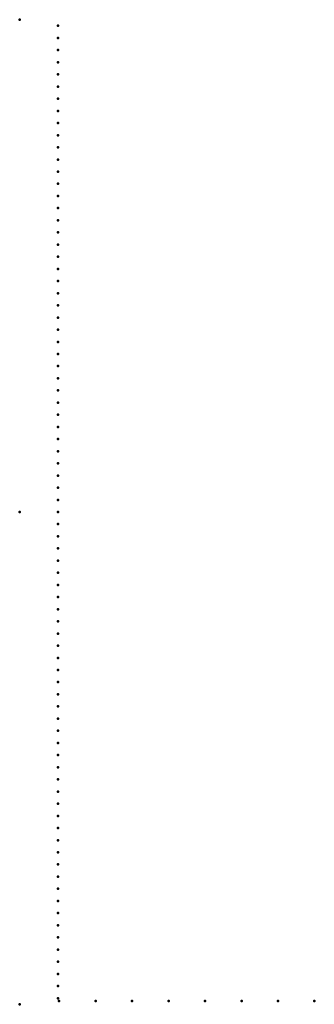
# Model space of a CAD drawing. Header units: millimetres. Extents: x 0 to 269, y -450 to 450.
import ezdxf

# ---------------------------------------------------------------- set-up
doc = ezdxf.new("R2010")
doc.units = ezdxf.units.MM
doc.layers.add('ConnectionPoints', color=7, linetype='Continuous', lineweight=50)

msp = doc.modelspace()

# ---------------------------------------------------------------- linework, layer by layer
at = {"layer": 'ConnectionPoints'}
for p in [(0, 450, 70), (35, 444.4, 70), (35, 433.29, 70), (35, 422.18, 70), (35, 411.07, 70), (35, 399.96, 70), (35, 388.85, 70), (35, 377.74, 70), (35, 366.63, 70), (35, 355.52, 70), (35, 344.41, 70), (35, 333.3, 70), (35, 322.19, 70), (35, 311.08, 70), (35, 299.97, 70), (35, 288.86, 70), (35, 277.75, 70), (35, 266.64, 70), (35, 255.53, 70), (35, 244.42, 70), (35, 233.31, 70), (35, 222.2, 70), (35, 211.09, 70), (35, 199.98, 70), (35, 188.87, 70), (35, 177.76, 70), (35, 166.65, 70), (35, 155.54, 70), (35, 144.43, 70), (35, 133.32, 70), (35, 122.21, 70), (35, 111.1, 70), (35, 99.99, 70), (35, 88.88, 70), (35, 77.77, 70), (35, 66.66, 70), (35, 55.55, 70), (35, 44.44, 70), (35, 33.33, 70), (35, 22.22, 70), (35, 11.11, 70), (0, 0), (0, 0, 70), (0, 0, 70), (0, 0, 70), (35, 0, 70), (35, -11.11, 70), (35, -22.22, 70), (35, -33.33, 70), (35, -44.44, 70), (35, -55.55, 70), (35, -66.66, 70), (35, -77.77, 70), (35, -88.88, 70), (35, -99.99, 70), (35, -111.1, 70), (35, -122.21, 70), (35, -133.32, 70), (35, -144.43, 70), (35, -155.54, 70), (35, -166.65, 70), (35, -177.76, 70), (35, -188.87, 70), (35, -199.98, 70), (35, -211.09, 70), (35, -222.2, 70), (35, -233.31, 70), (35, -244.42, 70), (35, -255.53, 70), (35, -266.64, 70), (35, -277.75, 70), (35, -288.86, 70), (35, -299.97, 70), (35, -311.08, 70), (35, -322.19, 70), (35, -333.3, 70), (35, -344.41, 70), (35, -355.52, 70), (35, -366.63, 70), (35, -377.74, 70), (35, -388.85, 70), (35, -399.96, 70), (35, -411.07, 70), (35, -422.18, 70), (35, -433.29, 70), (0, -450, 70), (35, -444.4, 70), (36, -447, 70), (69.33, -447, 70), (102.66, -447, 70), (135.99, -447, 70), (169.32, -447, 70), (202.65, -447, 70), (235.98, -447, 70), (269, -447, 70)]:
    msp.add_point(p, dxfattribs=at)
at = {"layer": 'ConnectionPoints', "extrusion": (0, 1.22465e-16, -1)}
for p in [(35, 444.4, 70), (35, 433.29, 70), (35, 422.18, 70), (35, 411.07, 70), (35, 399.96, 70), (35, 388.85, 70), (35, 377.74, 70), (35, 366.63, 70), (35, 355.52, 70), (35, 344.41, 70), (35, 333.3, 70), (35, 322.19, 70), (35, 311.08, 70), (35, 299.97, 70), (35, 288.86, 70), (35, 277.75, 70), (35, 266.64, 70), (35, 255.53, 70), (35, 244.42, 70), (35, 233.31, 70), (35, 222.2, 70), (35, 211.09, 70), (35, 199.98, 70), (35, 188.87, 70), (35, 177.76, 70), (35, 166.65, 70), (35, 155.54, 70), (35, 144.43, 70), (35, 133.32, 70), (35, 122.21, 70), (35, 111.1, 70), (35, 99.99, 70), (35, 88.88, 70), (35, 77.77, 70), (35, 66.66, 70), (35, 55.55, 70), (35, 44.44, 70), (35, 33.33, 70), (35, 22.22, 70), (35, 11.11, 70), (0, 0, 70), (0, 0, 70), (35, 0, 70), (35, -11.11, 70), (35, -22.22, 70), (35, -33.33, 70), (35, -44.44, 70), (35, -55.55, 70), (35, -66.66, 70), (35, -77.77, 70), (35, -88.88, 70), (35, -99.99, 70), (35, -111.1, 70), (35, -122.21, 70), (35, -133.32, 70), (35, -144.43, 70), (35, -155.54, 70), (35, -166.65, 70), (35, -177.76, 70), (35, -188.87, 70), (35, -199.98, 70), (35, -211.09, 70), (35, -222.2, 70), (35, -233.31, 70), (35, -244.42, 70), (35, -255.53, 70), (35, -266.64, 70), (35, -277.75, 70), (35, -288.86, 70), (35, -299.97, 70), (35, -311.08, 70), (35, -322.19, 70), (35, -333.3, 70), (35, -344.41, 70), (35, -355.52, 70), (35, -366.63, 70), (35, -377.74, 70), (35, -388.85, 70), (35, -399.96, 70), (35, -411.07, 70), (35, -422.18, 70), (35, -433.29, 70), (35, -444.4, 70), (36, -447, 70), (69.33, -447, 70), (102.66, -447, 70), (135.99, -447, 70), (169.32, -447, 70), (202.65, -447, 70), (235.98, -447, 70), (269, -447, 70)]:
    msp.add_point(p, dxfattribs=at)
at = {"layer": 'ConnectionPoints', "extrusion": (-1.49976e-32, -1.22465e-16, -1)}
msp.add_point((0, 0), dxfattribs=at)

doc.saveas('drawing.dxf')
